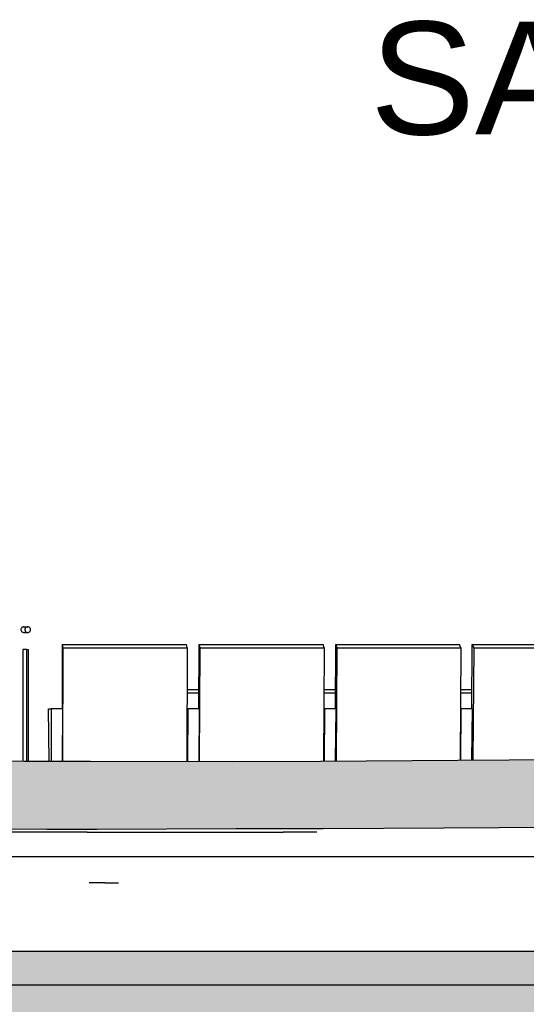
# Model space of a CAD drawing. Header units: millimetres. Extents: x -30070 to 7789, y 456 to 21551.
# Tile 15 of 18: x -5800 to -3552, y 3995 to 8362. Entities that reach past the tile are written whole.
import ezdxf

# ---------------------------------------------------------------- set-up
doc = ezdxf.new("R2010")
doc.units = ezdxf.units.MM
doc.header["$LTSCALE"] = 0.5
doc.header["$MEASUREMENT"] = 0
doc.linetypes.add('PLINE', pattern=[0])
for name, color, linetype in [('00_KUN SYNLIG I 3D', 7, 'Continuous'), ('00_KUN SYNLIG I 3D (Skravur)', 7, 'Continuous'), ('25- Dekke eksisterende salen', 7, 'Continuous'), ('25- Dekke eksisterende salen (Skravur)', 7, 'Continuous'), ('256- Faste himlinger og overflatebehandling', 7, 'Continuous'), ('27-- Fast inventar(Nye konstruksjoner)', 7, 'Continuous'), ('287- Andre rekkverk_ håndlister og fendere(Nye konstruksjoner)', 7, 'Continuous'), ('832- Tekst bygning', 7, 'Continuous')]:
    doc.layers.add(name, color=color, linetype=linetype)
doc.styles.add('GENERATED_STYLE_1', font='arial.ttf')

msp = doc.modelspace()

# ---------------------------------------------------------------- hatches: boundary and pattern name
at = {"layer": '00_KUN SYNLIG I 3D (Skravur)', "linetype": 'Continuous'}
msp.add_hatch(color=256, dxfattribs=at).paths.add_polyline_path([(-11532.7, 5145.7), (-11532.7, 4846.1), (-11488.5, 4844.7), (-10875.5, 4825.3), (-10511.6, 4814.8), (-10343, 4811.8), (-10020.5, 4804.2), (-9923.2, 4803.2), (-9627.2, 4797.3), (-9442.2, 4795.6), (-9151.4, 4790.2), (-8919.2, 4788.3), (-8576.6, 4782.9), (-8292, 4780.9), (-7934.4, 4778.4), (-7011.9, 4775.6), (-6719.2, 4774.6), (-5679.3, 4771.5), (-5455.5, 4771.3), (-4840.3, 4774.8), (-4453, 4775.5), (-3916.7, 4778.3), (-3428.6, 4780.5), (-3005.5, 4782.7), (-2216.9, 4788.8), (-1895.2, 4790.6), (-1664.7, 4794), (-890.6, 4801.5), (-874.3, 4801.7), (-805.8, 4802.5), (55.8, 4813.5), (699.5, 4824), (1274.1, 4833.1), (1460.4, 4836.6), (1904.7, 4843.5), (1845, 4949.8), (1898.5, 5109), (1737.1, 5109.4), (1693.9, 5109.4), (1710.3, 5122.9), (1730.3, 5135), (1734.5, 5141.5), (1567.3, 5138.7), (1490.1, 5137.3), (1274.9, 5133.8), (156.8, 5114.9), (-621.1, 5104.8), (-738.4, 5103.4), (-785.5, 5102.7), (-1691.4, 5092.7), (-1846.6, 5091.7), (-2572.6, 5086.1), (-2931.7, 5083.6), (-3400.1, 5081.1), (-3856.7, 5077.9), (-4464.9, 5073.6), (-4857.7, 5072.3), (-5486.1, 5073.6), (-5778.3, 5073.5), (-6360.1, 5074.6), (-6682.5, 5075.6), (-7264.2, 5076.8), (-7267, 5076.8), (-7757.3, 5079.7), (-8292, 5080.9), (-8529.4, 5084.4), (-8864.1, 5086.3), (-9151.4, 5090.8), (-9396.1, 5093.2), (-9751.6, 5100.1), (-9920.5, 5102), (-10274.3, 5110.5), (-10308.4, 5111), (-10338.8, 5111.5), (-10424.9, 5112.9), (-10868.5, 5125.8), (-11044.2, 5129.5), (-11460.2, 5142.8)])
at = {"layer": '25- Dekke eksisterende salen (Skravur)', "linetype": 'Continuous'}
msp.add_hatch(color=256, dxfattribs=at).paths.add_polyline_path([(-12001.1, 4080), (-5945.8, 4080), (7643.4, 4080), (7643.4, 4230), (-12001.1, 4230)])
at = {"layer": '832- Tekst bygning', "linetype": 'Continuous'}
msp.add_hatch(color=256, dxfattribs=at).paths.add_polyline_path([(-26045.5, 7842.8), (-30069.9, 7842.8), (-30069.9, 456), (7788.8, 456), (7788.8, 5481.8), (7383.6, 5481.8), (7380.3, 4230), (-11529.2, 4230), (-11534.6, 4870), (-26045.5, 4870)])

# ---------------------------------------------------------------- linework, layer by layer
at = {"layer": '00_KUN SYNLIG I 3D', "linetype": 'PLINE'}
for p, q in [((-5499.9, 4758.9), (-5960.3, 4759.1)), ((-5499.9, 4758.9), (-4631.7, 4758.6)), ((-4482.3, 4758.6), (-4631.7, 4758.6)), ((-6140.4, 4650), (-4429.8, 4650)), ((-4429.8, 4650), (-3574.5, 4650)), ((-3574.5, 4650), (-2719.2, 4650)), ((-5422.5, 4533.8), (-5490.9, 4533.7)), ((-5422.5, 4533.8), (-5361.7, 4533.8))]:
    msp.add_line(p, q, dxfattribs=at)
at = {"layer": '00_KUN SYNLIG I 3D', "linetype": 'PLINE', "flags": 128}
for points in [[(-11601.1, 5148.5), (-11460.2, 5142.8), (-11044.2, 5129.5), (-10868.5, 5125.8), (-10424.9, 5112.9), (-10338.8, 5111.5), (-10308.4, 5111), (-10274.3, 5110.5), (-9920.5, 5102), (-9751.6, 5100.1), (-9396.1, 5093.2), (-9151.4, 5090.8), (-8864.1, 5086.3), (-8529.4, 5084.4), (-8292, 5080.9), (-7757.3, 5079.7), (-7267, 5076.8), (-7264.2, 5076.8), (-6682.5, 5075.6), (-6360.1, 5074.6), (-5778.3, 5073.5), (-5486.1, 5073.6), (-4857.7, 5072.3), (-4464.9, 5073.6), (-3856.7, 5077.9), (-3400.1, 5081.1), (-2931.7, 5083.6), (-2572.6, 5086.1), (-1846.6, 5091.7), (-1691.4, 5092.7), (-785.5, 5102.7), (-738.4, 5103.4), (-621.1, 5104.8), (156.8, 5114.9), (1274.9, 5133.8), (1490.1, 5137.3), (1567.3, 5138.7), (1741.2, 5141.6)], [(-11601.1, 4848.5), (-11586.2, 4847.9), (-11488.5, 4844.7), (-10875.5, 4825.3), (-10511.6, 4814.8), (-10343, 4811.8), (-10020.5, 4804.2), (-9923.2, 4803.2), (-9627.2, 4797.3), (-9442.2, 4795.6), (-9151.4, 4790.2), (-8919.2, 4788.3), (-8576.6, 4782.9), (-8292, 4780.9), (-7934.4, 4778.4), (-7011.9, 4775.6), (-6719.2, 4774.6), (-5679.3, 4771.5), (-5455.5, 4771.3), (-4840.3, 4774.8), (-4453, 4775.5), (-3916.7, 4778.3), (-3428.6, 4780.5), (-3005.5, 4782.7), (-2216.9, 4788.8), (-1895.2, 4790.6), (-1664.7, 4794), (-890.6, 4801.5), (-874.3, 4801.7), (-805.8, 4802.5), (55.8, 4813.5), (699.5, 4824), (1274.1, 4833.1), (1460.4, 4836.6), (1904.7, 4843.5)]]:
    msp.add_lwpolyline(points, dxfattribs=at)
at = {"layer": '25- Dekke eksisterende salen', "linetype": 'PLINE', "flags": 128}
for points in [[(7216.7, 4230), (7126.4, 4230), (4641.7, 4230), (4206.6, 4230), (3435.4, 4230), (2246, 4230), (936.4, 4230), (495.8, 4230), (-884.1, 4230), (-1605.2, 4230), (-2348.4, 4230), (-2568.3, 4230), (-2780.3, 4230), (-3959.6, 4230), (-5160.4, 4230), (-5441.6, 4230), (-5842.1, 4230), (-7323.7, 4230), (-8782.1, 4230), (-9356.9, 4230), (-10505.2, 4230), (-11532.7, 4230)], [(7643.4, 4080), (7284.4, 4080), (6969.8, 4080), (6296.2, 4080), (1297, 4080), (496.2, 4080), (-337.3, 4080), (-1428.4, 4080), (-2126.4, 4080), (-2808.9, 4080), (-3661.9, 4080), (-4527.3, 4080), (-5532.8, 4080), (-6914.1, 4080), (-7741.7, 4080), (-8559.8, 4080), (-10582.2, 4080), (-11306.4, 4080), (-12001.1, 4080)]]:
    msp.add_lwpolyline(points, dxfattribs=at)
at = {"layer": '27-- Fast inventar(Nye konstruksjoner)', "linetype": 'PLINE'}
for p, q in [((-5610.5, 5305.5), (-5609.5, 5590.7)), ((-5609.5, 5590.7), (-5059.7, 5590.7)), ((-5606.5, 5576.1), (-5609.5, 5590.7)), ((-5056.8, 5576.1), (-5059.7, 5590.7)), ((-5004.9, 5305.5), (-5003.3, 5590.7)), ((-5003.3, 5590.7), (-4453.8, 5590.7)), ((-4998.8, 5576.1), (-5003.3, 5590.7)), ((-4449.3, 5576.1), (-4453.8, 5590.7)), ((-4399.5, 5305.5), (-4397.4, 5590.7)), ((-4397.4, 5590.7), (-3848.2, 5590.7)), ((-4391.3, 5576.1), (-4397.4, 5590.7)), ((-3842.2, 5576.1), (-3848.2, 5590.7)), ((-3794.5, 5305.5), (-3791.9, 5590.7)), ((-3791.9, 5590.7), (-3243.2, 5590.7)), ((-3784.3, 5576.1), (-3791.9, 5590.7)), ((-5608.4, 5073.6), (-5606.5, 5576.1)), ((-5606.5, 5576.1), (-5056.8, 5576.1)), ((-5056.8, 5576.1), (-5058.6, 5072.7)), ((-5001.6, 5072.6), (-4998.8, 5576.1)), ((-4998.8, 5576.1), (-4449.3, 5576.1)), ((-4449.3, 5576.1), (-4452, 5073.6)), ((-4395, 5074), (-4391.3, 5576.1)), ((-4391.3, 5576.1), (-3842.2, 5576.1)), ((-3842.2, 5576.1), (-3845.9, 5077.9)), ((-3788.9, 5078.3), (-3784.3, 5576.1)), ((-3784.3, 5576.1), (-3235.6, 5576.1)), ((-5057.5, 5376.1), (-5004.5, 5376.1)), ((-5057.4, 5390.7), (-5004.4, 5390.7)), ((-4450.4, 5376.1), (-4399, 5376.1)), ((-4450.3, 5390.7), (-4398.9, 5390.7)), ((-3843.6, 5376.1), (-3793.9, 5376.1)), ((-3843.5, 5390.7), (-3793.8, 5390.7)), ((-5669.3, 5073.5), (-5671.8, 5305.5)), ((-5671.8, 5305.5), (-5659.8, 5305.5)), ((-5659.8, 5305.5), (-5660.7, 5073.5)), ((-5609.9, 5305.5), (-5659.8, 5305.5)), ((-5609.9, 5305.5), (-5610.7, 5073.6)), ((-5057.7, 5305.5), (-5053.8, 5305.5)), ((-5053.8, 5305.5), (-5055.1, 5072.7)), ((-5003.8, 5305.5), (-5053.8, 5305.5)), ((-5003.8, 5305.5), (-5005.1, 5072.6)), ((-4450.7, 5305.5), (-4448, 5305.5)), ((-4448, 5305.5), (-4449.7, 5073.7)), ((-4398.1, 5305.5), (-4448, 5305.5)), ((-4398.1, 5305.5), (-4399.8, 5074)), ((-3842.7, 5305.5), (-3844.8, 5077.9)), ((-3844.2, 5305.5), (-3842.7, 5305.5)), ((-3792.8, 5305.5), (-3842.7, 5305.5)), ((-3792.8, 5305.5), (-3794.9, 5078.3))]:
    msp.add_line(p, q, dxfattribs=at)
at = {"layer": '287- Andre rekkverk_ håndlister og fendere(Nye konstruksjoner)', "linetype": 'PLINE'}
for p, q in [((-5793.9, 5658.8), (-5794.1, 5656.6)), ((-5794.1, 5656.6), (-5793.9, 5654.5)), ((-5793.3, 5660.9), (-5793.9, 5658.8)), ((-5793.9, 5654.5), (-5793.3, 5652.3)), ((-5792.4, 5662.9), (-5793.3, 5660.9)), ((-5793.3, 5652.3), (-5792.4, 5650.4)), ((-5791.1, 5664.7), (-5792.4, 5662.9)), ((-5792.4, 5650.4), (-5791.1, 5648.6)), ((-5789.6, 5666.2), (-5791.1, 5664.7)), ((-5791.1, 5648.6), (-5789.6, 5647)), ((-5787.8, 5667.4), (-5789.6, 5666.2)), ((-5789.6, 5647), (-5787.8, 5645.8)), ((-5785.8, 5668.4), (-5787.8, 5667.4)), ((-5787.8, 5645.8), (-5785.8, 5644.9)), ((-5783.7, 5668.9), (-5785.8, 5668.4)), ((-5785.8, 5644.9), (-5783.7, 5644.3)), ((-5781.6, 5669.1), (-5783.7, 5668.9)), ((-5783.7, 5644.3), (-5781.6, 5644.1)), ((-5781.6, 5669.1), (-5763.8, 5669.1)), ((-5781.6, 5644.1), (-5763.8, 5644.1)), ((-5776.2, 5658.8), (-5776.3, 5656.6)), ((-5776.3, 5656.6), (-5776.2, 5654.5)), ((-5775.6, 5660.9), (-5776.2, 5658.8)), ((-5776.2, 5654.5), (-5775.6, 5652.3)), ((-5774.7, 5662.9), (-5775.6, 5660.9)), ((-5775.6, 5652.3), (-5774.7, 5650.4)), ((-5773.4, 5664.7), (-5774.7, 5662.9)), ((-5774.7, 5650.4), (-5773.4, 5648.6)), ((-5771.9, 5666.2), (-5773.4, 5664.7)), ((-5773.4, 5648.6), (-5771.9, 5647)), ((-5770.1, 5667.4), (-5771.9, 5666.2)), ((-5771.9, 5647), (-5770.1, 5645.8)), ((-5768.1, 5668.4), (-5770.1, 5667.4)), ((-5770.1, 5645.8), (-5768.1, 5644.9)), ((-5766, 5668.9), (-5768.1, 5668.4)), ((-5768.1, 5644.9), (-5766, 5644.3)), ((-5763.8, 5669.1), (-5766, 5668.9)), ((-5766, 5644.3), (-5763.8, 5644.1)), ((-5761.7, 5668.9), (-5763.8, 5669.1)), ((-5763.8, 5644.1), (-5761.7, 5644.3)), ((-5759.6, 5668.4), (-5761.7, 5668.9)), ((-5761.7, 5644.3), (-5759.6, 5644.9)), ((-5757.6, 5667.4), (-5759.6, 5668.4)), ((-5759.6, 5644.9), (-5757.6, 5645.8)), ((-5755.8, 5666.2), (-5757.6, 5667.4)), ((-5757.6, 5645.8), (-5755.8, 5647)), ((-5754.3, 5664.7), (-5755.8, 5666.2)), ((-5755.8, 5647), (-5754.3, 5648.6)), ((-5753, 5662.9), (-5754.3, 5664.7)), ((-5754.3, 5648.6), (-5753, 5650.4)), ((-5752.1, 5660.9), (-5753, 5662.9)), ((-5753, 5650.4), (-5752.1, 5652.3)), ((-5751.5, 5658.8), (-5752.1, 5660.9)), ((-5752.1, 5652.3), (-5751.5, 5654.5)), ((-5751.4, 5656.6), (-5751.5, 5658.8)), ((-5751.5, 5654.5), (-5751.4, 5656.6)), ((-5785.6, 5569.1), (-5785.6, 5073.5)), ((-5767.8, 5569.1), (-5785.6, 5569.1)), ((-5767.8, 5569.1), (-5759.9, 5569.1)), ((-5767.8, 5073.5), (-5767.8, 5569.1)), ((-5759.9, 5073.5), (-5759.9, 5569.1))]:
    msp.add_line(p, q, dxfattribs=at)
at = {"layer": '832- Tekst bygning', "linetype": 'PLINE', "flags": 128}
msp.add_lwpolyline([(-26045.5, 7842.8), (-30069.9, 7842.8), (-30069.9, 456), (7788.8, 456), (7788.8, 5481.8), (7383.6, 5481.8), (7380.3, 4230), (-11529.2, 4230), (-11534.6, 4870), (-26045.5, 4870)], close=True, dxfattribs=at)

# ---------------------------------------------------------------- texts
at = {"layer": '256- Faste himlinger og overflatebehandling', "linetype": 'Continuous', "insert": (-4245.8, 8352.9), "char_height": 500, "attachment_point": 1, "style": 'GENERATED_STYLE_1'}
msp.add_mtext('\\A1;{\\pql;\\fArial|b0|i0|c0|p0;\\W1.000000;SAL}', dxfattribs=at)

doc.saveas('drawing.dxf')
